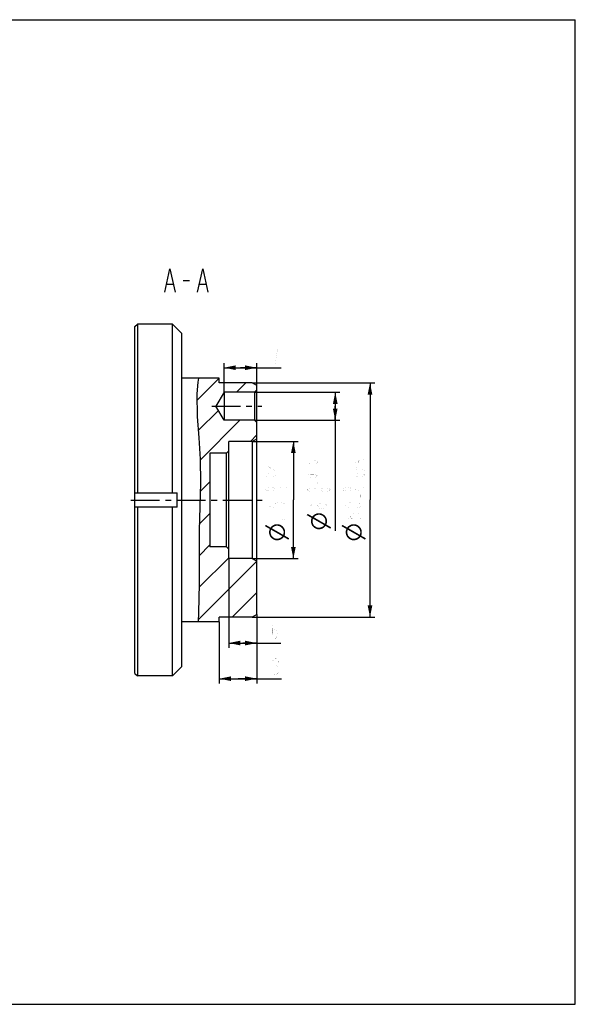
# Model space of a CAD drawing. Header units: millimetres. Extents: x 0 to 297, y 0 to 210.
# Tile 2 of 2: x 178 to 297, y 0 to 210. Entities that reach past the tile are written whole.
import ezdxf

# ---------------------------------------------------------------- set-up
doc = ezdxf.new("R2010")
doc.units = ezdxf.units.MM
doc.header["$LTSCALE"] = 16.335
doc.linetypes.add('CENTER', pattern=[0.6, 0.375, -0.075, 0.075, -0.075])
doc.layers.get('0').update_dxf_attribs({"linetype": 'CONTINUOUS'})
for name, color, linetype in [('304104000184_DXF_AXIS', 7, 'CONTINUOUS'), ('304104000184_DXF_HATCHING', 7, 'CONTINUOUS'), ('304104000184DXF_CONTINUOUS_LINE', 7, 'CONTINUOUS'), ('末端法兰_DXF_DIMENSION', 7, 'CONTINUOUS'), ('末端法兰_DXF_FORMAT', 7, 'CONTINUOUS'), ('末端法兰_DXF_TEXT', 7, 'CONTINUOUS')]:
    doc.layers.add(name, color=color, linetype=linetype)
doc.styles.get("Standard").update_dxf_attribs({"font": 'txt', "width": 0.7})
doc.dimstyles.new('DIMSTYLE_4', dxfattribs={"dimtxt": 3.5, "dimasz": 2.5, "dimexe": 1, "dimexo": 0, "dimgap": 0.875, "dimtad": 1, "dimdsep": 46, "dimtxsty": 'Standard', "dimblk": '_FILLED', "dimblk1": '_FILLED', "dimblk2": '_FILLED', "dimcen": 0.09, "dimclrt": 5, "dimazin": 2, "dimtp": 0.1, "dimtm": 0.1, "dimtfac": 1, "dimtofl": 0, "dimtmove": 0, "dimatfit": 3, "dimldrblk": '_FILLED', "dimfxl": 0, "dimtolj": 1, "dimarcsym": 0})
doc.dimstyles.new('DIMSTYLE_5', dxfattribs={"dimtxt": 3.5, "dimasz": 2.5, "dimexe": 1, "dimexo": 0, "dimgap": 0.875, "dimtad": 1, "dimdsep": 46, "dimtxsty": 'Standard', "dimblk": '_FILLED', "dimblk1": '_FILLED', "dimblk2": '_FILLED', "dimcen": 0.09, "dimclrt": 5, "dimazin": 2, "dimtp": 0.2, "dimtm": 0.2, "dimtfac": 1, "dimtofl": 0, "dimtmove": 0, "dimatfit": 3, "dimldrblk": '_FILLED', "dimfxl": 0, "dimtolj": 1, "dimarcsym": 0})
doc.dimstyles.new('DIMSTYLE_6', dxfattribs={"dimtxt": 3.5, "dimasz": 2.5, "dimexe": 1, "dimexo": 0, "dimgap": 0.875, "dimtad": 1, "dimdec": 3, "dimdsep": 46, "dimtxsty": 'Standard', "dimblk": '_FILLED', "dimblk1": '_FILLED', "dimblk2": '_FILLED', "dimcen": 0.09, "dimclrt": 5, "dimazin": 2, "dimtol": 1, "dimtp": 0.021, "dimtfac": 0.6, "dimtdec": 3, "dimtofl": 0, "dimtmove": 0, "dimatfit": 3, "dimldrblk": '_FILLED', "dimfxl": 0, "dimtolj": 1, "dimarcsym": 0})
doc.dimstyles.new('DIMSTYLE_7', dxfattribs={"dimtxt": 3.5, "dimasz": 2.5, "dimexe": 1, "dimexo": 0, "dimgap": 0.875, "dimtad": 1, "dimdec": 3, "dimdsep": 46, "dimtxsty": 'Standard', "dimblk": '_FILLED', "dimblk1": '_FILLED', "dimblk2": '_FILLED', "dimcen": 0.09, "dimclrt": 5, "dimazin": 2, "dimtol": 1, "dimtp": 0.015, "dimtfac": 0.6, "dimtdec": 3, "dimtofl": 0, "dimtmove": 0, "dimatfit": 3, "dimldrblk": '_FILLED', "dimfxl": 0, "dimtolj": 1, "dimarcsym": 0})
doc.dimstyles.new('DIMSTYLE_8', dxfattribs={"dimtxt": 3.5, "dimasz": 2.5, "dimexe": 1, "dimexo": 0, "dimgap": 0.875, "dimtad": 1, "dimdec": 3, "dimdsep": 46, "dimtxsty": 'Standard', "dimblk": '_FILLED', "dimblk1": '_FILLED', "dimblk2": '_FILLED', "dimcen": 0.09, "dimclrt": 5, "dimazin": 2, "dimtol": 1, "dimtm": 0.025, "dimtfac": 0.6, "dimtdec": 3, "dimtofl": 0, "dimtmove": 0, "dimatfit": 3, "dimldrblk": '_FILLED', "dimfxl": 0, "dimtolj": 1, "dimarcsym": 0})

# ---------------------------------------------------------------- blocks, each defined once
blk = doc.blocks.new('_FILLED')
at = {"color": 0, "linetype": 'ByBlock'}
blk.add_solid([(0, 0), (-1, 0.2), (-1, -0.2)], dxfattribs=at)
blk = doc.blocks.new('*D8')
at = {"layer": '末端法兰_DXF_DIMENSION', "color": 2, "linetype": 'Continuous'}
for p, q in [((223.02, 95.06), (223.02, 76.05)), ((229.02, 83.14), (229.02, 76.05)), ((223.02, 77.05), (226.02, 77.05)), ((229.02, 77.05), (226.02, 77.05)), ((226.02, 77.05), (234.14, 77.05))]:
    blk.add_line(p, q, dxfattribs=at)
at = {"layer": '末端法兰_DXF_DIMENSION', "color": 2, "linetype": 'Continuous', "xscale": 2.5, "yscale": 2.5, "zscale": 2.5, "rotation": 180}
blk.add_blockref('_FILLED', (223.02, 77.05), dxfattribs=at)
at = {"layer": '末端法兰_DXF_DIMENSION', "color": 2, "linetype": 'Continuous', "xscale": 2.5, "yscale": 2.5, "zscale": 2.5}
blk.add_blockref('_FILLED', (229.02, 77.05), dxfattribs=at)
blk = doc.blocks.new('*D9')
at = {"layer": '末端法兰_DXF_DIMENSION', "color": 2, "linetype": 'Continuous'}
for p, q in [((229.02, 83.14), (229.02, 68.45)), ((221.02, 81.56), (221.02, 68.45)), ((221.02, 69.45), (225.02, 69.45)), ((229.02, 69.45), (225.02, 69.45)), ((225.02, 69.45), (234.27, 69.45))]:
    blk.add_line(p, q, dxfattribs=at)
at = {"layer": '末端法兰_DXF_DIMENSION', "color": 2, "linetype": 'Continuous', "xscale": 2.5, "yscale": 2.5, "zscale": 2.5, "rotation": 180}
blk.add_blockref('_FILLED', (221.02, 69.45), dxfattribs=at)
at = {"layer": '末端法兰_DXF_DIMENSION', "color": 2, "linetype": 'Continuous', "xscale": 2.5, "yscale": 2.5, "zscale": 2.5}
blk.add_blockref('_FILLED', (229.02, 69.45), dxfattribs=at)
blk = doc.blocks.new('*D10')
at = {"layer": '末端法兰_DXF_DIMENSION', "color": 2, "linetype": 'Continuous'}
for p, q in [((222.02, 130.56), (222.02, 136.77)), ((229.02, 131.06), (229.02, 136.77)), ((222.02, 135.77), (225.52, 135.77)), ((229.02, 135.77), (225.52, 135.77)), ((225.52, 135.77), (234.23, 135.77))]:
    blk.add_line(p, q, dxfattribs=at)
at = {"layer": '末端法兰_DXF_DIMENSION', "color": 2, "linetype": 'Continuous', "xscale": 2.5, "yscale": 2.5, "zscale": 2.5, "rotation": 180}
blk.add_blockref('_FILLED', (222.02, 135.77), dxfattribs=at)
at = {"layer": '末端法兰_DXF_DIMENSION', "color": 2, "linetype": 'Continuous', "xscale": 2.5, "yscale": 2.5, "zscale": 2.5}
blk.add_blockref('_FILLED', (229.02, 135.77), dxfattribs=at)
blk = doc.blocks.new('*D11')
at = {"layer": '末端法兰_DXF_DIMENSION', "color": 2, "linetype": 'Continuous'}
for p, q in [((228.02, 120.06), (237.82, 120.06)), ((236.82, 120.06), (236.82, 107.56)), ((236.82, 95.06), (236.82, 107.56)), ((228.02, 95.06), (237.82, 95.06))]:
    blk.add_line(p, q, dxfattribs=at)
at = {"layer": '末端法兰_DXF_DIMENSION', "color": 2, "linetype": 'Continuous', "xscale": 2.5, "yscale": 2.5, "zscale": 2.5}
for p, rotation in [((236.82, 120.06), 90), ((236.82, 95.06), 270)]:
    blk.add_blockref('_FILLED', p, dxfattribs=dict(at, rotation=rotation))
blk = doc.blocks.new('*D12')
at = {"layer": '末端法兰_DXF_DIMENSION', "color": 2, "linetype": 'Continuous'}
for p, q in [((228.52, 130.56), (246.76, 130.56)), ((245.76, 130.56), (245.76, 127.56)), ((245.76, 124.56), (245.76, 127.56)), ((245.76, 127.56), (245.76, 100.98)), ((228.52, 124.56), (246.76, 124.56))]:
    blk.add_line(p, q, dxfattribs=at)
at = {"layer": '末端法兰_DXF_DIMENSION', "color": 2, "linetype": 'Continuous', "xscale": 2.5, "yscale": 2.5, "zscale": 2.5}
for p, rotation in [((245.76, 130.56), 90), ((245.76, 124.56), 270)]:
    blk.add_blockref('_FILLED', p, dxfattribs=dict(at, rotation=rotation))
blk = doc.blocks.new('*D13')
at = {"layer": '末端法兰_DXF_DIMENSION', "color": 2, "linetype": 'Continuous'}
for p, q in [((228.02, 132.56), (254.18, 132.56)), ((253.18, 132.56), (253.18, 107.56)), ((253.18, 82.56), (253.18, 107.56)), ((228.02, 82.56), (254.18, 82.56))]:
    blk.add_line(p, q, dxfattribs=at)
at = {"layer": '末端法兰_DXF_DIMENSION', "color": 2, "linetype": 'Continuous', "xscale": 2.5, "yscale": 2.5, "zscale": 2.5}
for p, rotation in [((253.18, 132.56), 90), ((253.18, 82.56), 270)]:
    blk.add_blockref('_FILLED', p, dxfattribs=dict(at, rotation=rotation))
blk = doc.blocks.new('HATCHING_BL0', base_point=(222.62, 107.56))
at = {"layer": '304104000184_DXF_HATCHING', "linetype": 'Continuous'}
h = blk.add_hatch(dxfattribs=at)
h.set_pattern_fill('A', color=2, scale=4.755166, angle=45, style=0, pattern_type=0)
h.set_pattern_definition([(45, (0, 0), (-3.36241, 3.36241), [])])
edge = h.paths.add_edge_path()
edge.add_line((221.02, 81.56), (216.53, 81.56))
edge.add_spline(control_points=[(216.53, 81.56), (216.55, 82.14), (216.59, 83.36), (216.66, 85.34), (216.7, 87.45), (216.72, 89.71), (216.71, 92.14), (216.7, 94.76), (216.68, 97.58), (216.69, 100.69), (216.79, 104.18), (216.93, 108.24), (217.02, 112.25), (216.98, 115.73), (216.82, 118.72), (216.6, 121.39), (216.41, 123.81), (216.28, 126.06), (216.22, 128.16), (216.23, 130.14), (216.32, 131.99), (216.46, 133.06), (216.55, 133.56)], knot_values=[0, 0, 0, 0, 0.05, 0.1, 0.15, 0.2, 0.25, 0.3, 0.35, 0.4, 0.45, 0.5, 0.55, 0.6, 0.65, 0.7, 0.75, 0.8, 0.85, 0.9, 0.95, 1, 1, 1, 1], degree=3, periodic=0)
edge.add_line((216.55, 133.56), (221.02, 133.56))
edge.add_line((221.02, 133.56), (221.02, 132.56))
edge.add_line((221.02, 132.56), (228.02, 132.56))
edge.add_line((228.02, 132.56), (229.02, 131.98))
edge.add_line((229.02, 131.98), (229.02, 131.06))
edge.add_line((229.02, 131.06), (228.52, 130.56))
edge.add_line((228.52, 130.56), (222.02, 130.56))
edge.add_line((222.02, 130.56), (220.29, 127.56))
edge.add_line((220.29, 127.56), (222.02, 124.56))
edge.add_line((222.02, 124.56), (228.52, 124.56))
edge.add_line((228.52, 124.56), (229.02, 124.06))
edge.add_line((229.02, 124.06), (229.02, 120.64))
edge.add_line((229.02, 120.64), (228.02, 120.06))
edge.add_line((228.02, 120.06), (223.02, 120.06))
edge.add_line((223.02, 120.06), (223.02, 118.06))
edge.add_line((223.02, 118.06), (222.52, 117.56))
edge.add_line((222.52, 117.56), (219.02, 117.56))
edge.add_line((219.02, 117.56), (219.02, 97.56))
edge.add_line((219.02, 97.56), (222.52, 97.56))
edge.add_line((222.52, 97.56), (223.02, 97.06))
edge.add_line((223.02, 97.06), (223.02, 95.06))
edge.add_line((223.02, 95.06), (228.02, 95.06))
edge.add_line((228.02, 95.06), (229.02, 94.48))
edge.add_line((229.02, 94.48), (229.02, 83.14))
edge.add_line((229.02, 83.14), (228.02, 82.56))
edge.add_line((228.02, 82.56), (221.02, 82.56))
edge.add_line((221.02, 82.56), (221.02, 81.56))

msp = doc.modelspace()

# ---------------------------------------------------------------- linework, layer by layer
at = {"color": 2, "linetype": 'Continuous'}
for p, q in [((216.4104, 132.6735), (216.247, 130.2193)), ((216.608, 133.5582), (216.4104, 132.6735)), ((216.247, 130.2193), (216.3258, 125.366)), ((216.3258, 125.366), (216.6502, 120.7956)), ((216.6502, 120.7956), (216.9437, 116.2846)), ((216.9437, 116.2846), (216.9932, 111.2408)), ((216.9932, 111.2408), (216.856, 106.1282)), ((216.856, 106.1282), (216.7114, 101.0726)), ((216.7114, 101.0726), (216.6925, 95.3969)), ((216.6925, 95.3969), (216.7158, 89.6551)), ((216.7158, 89.6551), (216.5953, 83.5381)), ((216.5953, 83.5381), (216.5386, 81.5582))]:
    msp.add_line(p, q, dxfattribs=at)
at = {"layer": '304104000184_DXF_AXIS', "color": 7, "linetype": 'CENTER'}
for p, q in [((219.4063, 127.5582), (230.0603, 127.5582)), ((202.1568, 107.5582), (230.1731, 107.5582))]:
    msp.add_line(p, q, dxfattribs=at)
at = {"layer": '304104000184DXF_CONTINUOUS_LINE', "color": 7, "linetype": 'Continuous'}
for p, q in [((203.0219, 144.5582), (203.5219, 145.0582)), ((203.5219, 145.0582), (203.5219, 109.0582)), ((211.0219, 145.0582), (203.5219, 145.0582)), ((211.0219, 109.0582), (211.0219, 145.0582)), ((211.0219, 145.0582), (213.0219, 143.0582)), ((203.0219, 70.5583), (203.0219, 144.5582)), ((213.0219, 72.0582), (213.0219, 143.0582)), ((216.608, 133.5582), (213.0219, 133.5582)), ((221.0219, 133.5582), (216.608, 133.5582)), ((221.0219, 132.5582), (221.0219, 133.5582)), ((228.022, 132.5582), (221.0219, 132.5582)), ((229.0219, 131.9809), (228.022, 132.5582)), ((222.0219, 130.5582), (220.2899, 127.5582)), ((222.0219, 130.5582), (222.0219, 124.5582)), ((228.5221, 130.5582), (222.0219, 130.5582)), ((228.5221, 130.5582), (229.0219, 131.0581)), ((228.5221, 130.5582), (228.5221, 124.5582)), ((229.0219, 83.1355), (229.0219, 131.9809)), ((222.0219, 124.5582), (220.2899, 127.5582)), ((228.5221, 124.5582), (222.0219, 124.5582)), ((228.5221, 124.5582), (229.0219, 124.0583)), ((223.0219, 95.0582), (223.0219, 120.0582)), ((228.022, 120.0582), (223.0219, 120.0582)), ((228.022, 120.0582), (229.0219, 120.6355)), ((228.022, 120.0582), (228.022, 95.0582)), ((222.522, 117.5582), (223.0219, 118.0582)), ((219.0219, 117.5582), (219.0219, 97.5582)), ((222.522, 117.5582), (219.0219, 117.5582)), ((222.522, 97.5582), (222.522, 117.5582)), ((203.0219, 109.0582), (211.9911, 109.0582)), ((211.9911, 106.0582), (203.0219, 106.0582)), ((203.5219, 106.0582), (203.5219, 70.0582)), ((211.0219, 70.0582), (211.0219, 106.0582)), ((222.522, 97.5582), (219.0219, 97.5582)), ((222.522, 97.5582), (223.0219, 97.0583)), ((228.022, 95.0582), (223.0219, 95.0582)), ((228.022, 95.0582), (229.0219, 94.4809)), ((228.022, 82.5582), (221.0219, 82.5582)), ((221.0219, 81.5582), (221.0219, 82.5582)), ((229.0219, 83.1355), (228.022, 82.5582)), ((216.5386, 81.5582), (213.0219, 81.5582)), ((221.0219, 81.5582), (216.5386, 81.5582)), ((211.0219, 70.0582), (213.0219, 72.0582)), ((203.0219, 70.5582), (203.5219, 70.0582)), ((211.0219, 70.0582), (203.5219, 70.0582))]:
    msp.add_line(p, q, dxfattribs=at)
msp.add_lwpolyline([(211.9911, 106.0582), (212.0219, 107.5582), (211.9911, 109.0582)], dxfattribs=at)
at = {"layer": '末端法兰_DXF_DIMENSION', "color": 5, "linetype": 'Continuous', "const_width": 0.01}
for points in [[(233.6207, 140.1404), (232.3957, 140.1404)], [(233.0082, 136.6404), (233.1614, 138.0988), (233.3145, 138.9737), (233.6207, 140.1404)], [(230.8667, 115.7473), (232.9667, 115.7473)], [(239.8051, 116.012), (239.8051, 115.4607), (240.6801, 115.3689), (240.5051, 115.5526), (240.5051, 115.7364), (240.6801, 115.9201), (240.8551, 116.012), (241.2051, 116.1039), (241.5551, 116.012), (241.7301, 115.9201), (241.9051, 115.7364), (241.9051, 115.5526), (241.7301, 115.3689), (241.5551, 115.277)], [(250.0256, 116.1148), (250.0256, 115.5636), (250.9006, 115.4717), (250.7256, 115.6554), (250.7256, 115.8392), (250.9006, 116.0229), (251.0756, 116.1148), (251.4256, 116.2067), (251.7756, 116.1148), (251.9506, 116.0229), (252.1256, 115.8392), (252.1256, 115.6554), (251.9506, 115.4717), (251.7756, 115.3798)], [(231.2167, 113.9098), (231.0417, 114.0017), (230.8667, 114.1854), (230.8667, 114.3692), (231.0417, 114.5529), (231.2167, 114.6448), (231.5667, 114.6448), (231.7417, 114.5529), (232.0917, 114.1854)], [(232.0917, 114.1854), (232.4417, 114.0017), (232.9667, 113.9098), (232.9667, 114.6448)], [(239.8051, 114.1745), (241.9051, 114.1745)], [(250.3756, 113.9098), (250.2006, 114.0017), (250.0256, 114.1854), (250.0256, 114.3692), (250.2006, 114.5529), (250.3756, 114.6448), (250.7256, 114.6448), (250.9006, 114.5529), (251.2506, 114.1854)], [(251.2506, 114.1854), (251.6006, 114.0017), (252.1256, 113.9098), (252.1256, 114.6448)], [(232.9667, 112.8073), (232.7917, 112.6236), (232.6167, 112.5317), (232.2667, 112.4398), (231.5667, 112.4398), (231.2167, 112.5317), (231.0417, 112.6236), (230.8667, 112.8073), (231.0417, 112.9911), (231.2167, 113.0829), (231.5667, 113.1748), (232.2667, 113.1748), (232.6167, 113.0829), (232.7917, 112.9911), (232.9667, 112.8073)], [(232.9667, 111.3373), (232.9667, 111.2454), (232.7917, 111.2454), (232.9667, 111.3373)], [(241.9051, 112.7045), (241.7301, 112.5207), (241.5551, 112.4289), (241.2051, 112.337), (240.5051, 112.337), (240.1551, 112.4289), (239.9801, 112.5207), (239.8051, 112.7045), (239.9801, 112.8882), (240.1551, 112.9801), (240.5051, 113.072), (241.2051, 113.072), (241.5551, 112.9801), (241.7301, 112.8882), (241.9051, 112.7045)], [(252.1256, 112.8073), (251.9506, 112.6236), (251.7756, 112.5317), (251.4256, 112.4398), (250.7256, 112.4398), (250.3756, 112.5317), (250.2006, 112.6236), (250.0256, 112.8073), (250.2006, 112.9911), (250.3756, 113.0829), (250.7256, 113.1748), (251.4256, 113.1748), (251.7756, 113.0829), (251.9506, 112.9911), (252.1256, 112.8073)], [(252.1256, 111.3373), (252.1256, 111.2454), (251.9506, 111.2454), (252.1256, 111.3373)], [(232.9667, 109.8673), (232.7917, 109.6836), (232.6167, 109.5917), (232.2667, 109.4998), (231.5667, 109.4998), (231.2167, 109.5917), (231.0417, 109.6836), (230.8667, 109.8673), (231.0417, 110.0511), (231.2167, 110.1429), (231.5667, 110.2348), (232.2667, 110.2348), (232.6167, 110.1429), (232.7917, 110.0511), (232.9667, 109.8673)], [(235.7667, 109.8673), (235.5917, 109.6836), (235.4167, 109.5917), (235.0667, 109.4998), (234.3667, 109.4998), (234.0167, 109.5917), (233.8417, 109.6836), (233.6667, 109.8673), (233.8417, 110.0511), (234.0167, 110.1429), (234.3667, 110.2348), (235.0667, 110.2348), (235.4167, 110.1429), (235.5917, 110.0511), (235.7667, 109.8673)], [(241.9051, 109.7645), (241.7301, 109.5807), (241.5551, 109.4889), (241.2051, 109.397), (240.5051, 109.397), (240.1551, 109.4889), (239.9801, 109.5807), (239.8051, 109.7645), (239.9801, 109.9482), (240.1551, 110.0401), (240.5051, 110.132), (241.2051, 110.132), (241.5551, 110.0401), (241.7301, 109.9482), (241.9051, 109.7645)], [(241.9051, 111.2345), (241.9051, 111.1426), (241.7301, 111.1426), (241.9051, 111.2345)], [(244.7051, 109.7645), (244.5301, 109.5807), (244.3551, 109.4889), (244.0051, 109.397), (243.3051, 109.397), (242.9551, 109.4889), (242.7801, 109.5807), (242.6051, 109.7645), (242.7801, 109.9482), (242.9551, 110.0401), (243.3051, 110.132), (244.0051, 110.132), (244.3551, 110.0401), (244.5301, 109.9482), (244.7051, 109.7645)], [(249.3256, 109.8673), (249.1506, 109.6836), (248.9756, 109.5917), (248.6256, 109.4998), (247.9256, 109.4998), (247.5756, 109.5917), (247.4006, 109.6836), (247.2256, 109.8673), (247.4006, 110.0511), (247.5756, 110.1429), (247.9256, 110.2348), (248.6256, 110.2348), (248.9756, 110.1429), (249.1506, 110.0511), (249.3256, 109.8673)], [(252.1256, 109.8673), (251.9506, 109.6836), (251.7756, 109.5917), (251.4256, 109.4998), (250.7256, 109.4998), (250.3756, 109.5917), (250.2006, 109.6836), (250.0256, 109.8673), (250.2006, 110.0511), (250.3756, 110.1429), (250.7256, 110.2348), (251.4256, 110.2348), (251.7756, 110.1429), (251.9506, 110.0511), (252.1256, 109.8673)], [(231.2167, 108.3973), (232.6167, 108.3973)], [(231.5667, 107.0498), (231.5667, 106.1311), (233.0251, 105.9779), (232.7334, 106.2842), (232.7334, 106.5904), (233.0251, 106.8967), (233.3167, 107.0498), (233.9, 107.2029), (234.4834, 107.0498), (234.775, 106.8967), (235.0667, 106.5904), (235.0667, 106.2842), (234.775, 105.9779), (234.4834, 105.8248)], [(231.9167, 108.0298), (231.9167, 108.7648)], [(240.1551, 108.2945), (241.5551, 108.2945)], [(240.8551, 107.927), (240.8551, 108.662)], [(251.0756, 108.1217), (251.0756, 108.6729)], [(242.8384, 105.722), (242.2551, 105.8751), (241.9634, 106.3345), (242.2551, 106.7939), (242.8384, 106.947), (243.4217, 106.7939), (243.7134, 106.6407), (244.0051, 106.3345), (243.7134, 106.0282), (243.4217, 105.8751), (242.8384, 105.722), (241.6717, 105.722), (241.0884, 105.8751), (240.7967, 106.0282), (240.5051, 106.3345), (240.7967, 106.6407), (241.0884, 106.7939)], [(251.4256, 106.4373), (251.1339, 106.1311), (250.8423, 105.9779), (250.2589, 105.8248), (249.0923, 105.8248), (248.5089, 105.9779), (248.2173, 106.1311), (247.9256, 106.4373), (248.2173, 106.7436), (248.5089, 106.8967), (249.0923, 107.0498), (250.2589, 107.0498), (250.8423, 106.8967), (251.1339, 106.7436), (251.4256, 106.4373)], [(232.15, 103.3748), (231.8584, 103.5279), (231.5667, 103.8342), (231.5667, 104.1404), (231.8584, 104.4467), (232.15, 104.5998), (232.7334, 104.5998), (233.0251, 104.4467), (233.6084, 103.8342)], [(233.6084, 103.8342), (234.1917, 103.5279), (235.0667, 103.3748), (235.0667, 104.5998)], [(247.9256, 104.5998), (247.9256, 103.6811), (249.3839, 103.5279), (249.0923, 103.8342), (249.0923, 104.1404), (249.3839, 104.4467), (249.6756, 104.5998), (250.2589, 104.7529), (250.8423, 104.5998), (251.1339, 104.4467), (251.4256, 104.1404), (251.4256, 103.8342), (251.1339, 103.5279), (250.8423, 103.3748)], [(232.2975, 79.0944), (232.4506, 79.6777), (232.91, 79.9694), (233.3694, 79.6777), (233.5225, 79.0944), (233.3694, 78.511), (233.2163, 78.2194), (232.91, 77.9277), (232.6038, 78.2194), (232.4506, 78.511), (232.2975, 79.0944), (232.2975, 80.261), (232.4506, 80.8444), (232.6038, 81.136), (232.91, 81.4277), (233.2163, 81.136), (233.3694, 80.8444)], [(232.8878, 72.364), (232.5816, 72.6557), (232.4285, 72.9473), (232.4285, 73.239), (232.5816, 73.5307), (232.8878, 73.8223), (233.1941, 73.8223), (233.5004, 73.5307), (233.6535, 73.239), (233.6535, 72.9473), (233.5004, 72.6557), (233.1941, 72.364)], [(232.2754, 71.489), (232.5816, 72.0723), (232.8878, 72.364), (233.1941, 72.364), (233.5004, 72.0723)], [(232.5816, 70.614), (232.2754, 71.1973), (232.2754, 71.489)], [(233.5004, 72.0723), (233.8066, 71.489), (233.8066, 71.1973)], [(232.8878, 70.3223), (232.5816, 70.614)], [(233.8066, 71.1973), (233.5004, 70.614), (233.1941, 70.3223), (232.8878, 70.3223)]]:
    msp.add_lwpolyline(points, dxfattribs=at)
at = {"layer": '末端法兰_DXF_DIMENSION', "color": 5, "linetype": 'Continuous'}
for points in [[(239.8664, 104.609), (240.7095, 103.7404), (239.6876, 104.328)], [(240.7095, 103.7404), (239.8664, 104.609), (240.8883, 104.0214)], [(240.5817, 102.7952), (240.5562, 103.0251), (240.5817, 103.2039)], [(240.5817, 103.2039), (240.6073, 103.3827), (240.6328, 102.5908)], [(240.5817, 103.2039), (240.6328, 102.5908), (240.5817, 102.7952)], [(240.6328, 102.5908), (240.6073, 103.3827), (240.6584, 103.5616)], [(240.6584, 103.5616), (240.7095, 102.3609), (240.6328, 102.5908)], [(240.7095, 102.3609), (240.6584, 103.5616), (240.7095, 103.7404)], [(240.8883, 104.0214), (240.8116, 102.1565), (240.7095, 103.7404)], [(240.7095, 103.7404), (240.8116, 102.1565), (240.7095, 102.3609)], [(240.8883, 104.0214), (240.9138, 101.9776), (240.8116, 102.1565)], [(241.016, 103.5616), (240.8883, 104.0214), (241.016, 104.2003)], [(240.9138, 102.8463), (240.9138, 101.9776), (240.8883, 104.0214)], [(240.9138, 103.0251), (240.9138, 102.8463), (240.8883, 104.0214)], [(240.9138, 103.1784), (240.9138, 103.0251), (240.8883, 104.0214)], [(240.9394, 103.3061), (240.9138, 103.1784), (240.8883, 104.0214)], [(240.9649, 103.4338), (240.9394, 103.3061), (240.8883, 104.0214)], [(241.016, 103.5616), (240.9649, 103.4338), (240.8883, 104.0214)], [(241.016, 104.2003), (241.1693, 104.328), (241.1949, 103.8682)], [(241.016, 103.5616), (241.016, 104.2003), (241.1949, 103.8682)], [(241.1949, 103.8682), (243.3919, 102.2076), (241.016, 103.5616)], [(241.297, 103.9703), (241.1693, 104.328), (241.3226, 104.4557)], [(241.297, 103.9703), (241.1949, 103.8682), (241.1693, 104.328)], [(243.3919, 102.2076), (241.1949, 103.8682), (243.5708, 102.4886)], [(241.3226, 104.4557), (241.3992, 104.0981), (241.297, 103.9703)], [(241.3992, 104.0981), (241.3226, 104.4557), (241.5014, 104.5579)], [(241.5014, 104.5579), (241.527, 104.1747), (241.3992, 104.0981)], [(241.6803, 104.2514), (241.5014, 104.5579), (241.6803, 104.6346)], [(241.6803, 104.2514), (241.527, 104.1747), (241.5014, 104.5579)], [(241.808, 104.328), (241.6803, 104.6346), (241.8846, 104.7112)], [(241.6803, 104.6346), (241.808, 104.328), (241.6803, 104.2514)], [(241.8846, 104.7112), (241.9613, 104.3791), (241.808, 104.328)], [(241.9613, 104.3791), (241.8846, 104.7112), (242.089, 104.7368)], [(242.089, 104.7368), (242.1401, 104.4046), (241.9613, 104.3791)], [(242.2934, 104.4046), (242.1401, 104.4046), (242.089, 104.7368)], [(242.2934, 104.4046), (242.089, 104.7368), (242.2934, 104.7368)], [(242.2934, 104.7368), (242.4722, 104.4046), (242.2934, 104.4046)], [(242.4722, 104.4046), (242.2934, 104.7368), (242.5233, 104.7368)], [(242.5233, 104.7368), (242.6511, 104.3536), (242.4722, 104.4046)], [(242.6511, 104.3536), (242.5233, 104.7368), (242.7533, 104.6857)], [(242.7533, 104.6857), (242.8299, 104.3025), (242.6511, 104.3536)], [(242.8299, 104.3025), (242.7533, 104.6857), (242.9576, 104.609)], [(242.9576, 104.609), (242.9832, 104.2258), (242.8299, 104.3025)], [(243.1365, 104.1236), (242.9832, 104.2258), (242.9576, 104.609)], [(243.1365, 104.1236), (242.9576, 104.609), (243.162, 104.5068)], [(243.162, 104.5068), (243.2642, 103.9959), (243.1365, 104.1236)], [(243.2642, 103.9959), (243.162, 104.5068), (243.3408, 104.3791)], [(243.3408, 104.3791), (243.3919, 103.8682), (243.2642, 103.9959)], [(243.4941, 103.7149), (243.3919, 103.8682), (243.3408, 104.3791)], [(243.4941, 103.7149), (243.3408, 104.3791), (243.5197, 104.2514)], [(243.5197, 104.2514), (243.5708, 103.5616), (243.4941, 103.7149)], [(243.6219, 103.3827), (243.5708, 103.5616), (243.5197, 104.2514)], [(243.6219, 103.3827), (243.5197, 104.2514), (243.6474, 104.0725)], [(243.6474, 104.0725), (243.673, 103.2039), (243.6219, 103.3827)], [(243.673, 103.2039), (243.6474, 104.0725), (243.7751, 103.8937)], [(243.7751, 103.8937), (243.6985, 102.0287), (243.673, 103.2039)], [(243.673, 103.0251), (243.673, 103.2039), (243.6985, 102.0287)], [(243.673, 102.8973), (243.673, 103.0251), (243.6985, 102.0287)], [(243.6985, 102.0287), (243.7751, 103.8937), (243.8773, 102.3098)], [(243.8773, 102.3098), (243.7751, 103.8937), (243.8773, 103.6893)], [(243.8773, 103.6893), (243.9284, 102.4886), (243.8773, 102.3098)], [(243.9284, 102.4886), (243.8773, 103.6893), (243.954, 103.4849)], [(243.954, 103.4849), (243.9795, 102.6674), (243.9284, 102.4886)], [(244.0051, 102.8463), (243.9795, 102.6674), (243.954, 103.4849)], [(244.0051, 103.0251), (244.0051, 102.8463), (243.954, 103.4849)], [(244.0051, 103.0251), (243.954, 103.4849), (244.0051, 103.255)], [(230.928, 102.2618), (231.7711, 101.3932), (230.7492, 101.9808)], [(231.7711, 101.3932), (230.928, 102.2618), (231.9499, 101.6742)], [(231.6434, 100.448), (231.6178, 100.6779), (231.6434, 100.8567)], [(231.6434, 100.8567), (231.6689, 101.0356), (231.6944, 100.2436)], [(231.6434, 100.8567), (231.6944, 100.2436), (231.6434, 100.448)], [(231.6944, 100.2436), (231.6689, 101.0356), (231.72, 101.2144)], [(231.72, 101.2144), (231.7711, 100.0137), (231.6944, 100.2436)], [(231.7711, 100.0137), (231.72, 101.2144), (231.7711, 101.3932)], [(231.9499, 101.6742), (231.8733, 99.8093), (231.7711, 101.3932)], [(231.7711, 101.3932), (231.8733, 99.8093), (231.7711, 100.0137)], [(231.9499, 101.6742), (231.9755, 99.6305), (231.8733, 99.8093)], [(232.0777, 101.2144), (231.9499, 101.6742), (232.0777, 101.8531)], [(231.9755, 100.4991), (231.9755, 99.6305), (231.9499, 101.6742)], [(231.9755, 100.6779), (231.9755, 100.4991), (231.9499, 101.6742)], [(231.9755, 100.8312), (231.9755, 100.6779), (231.9499, 101.6742)], [(232.001, 100.9589), (231.9755, 100.8312), (231.9499, 101.6742)], [(232.0266, 101.0867), (232.001, 100.9589), (231.9499, 101.6742)], [(232.0777, 101.2144), (232.0266, 101.0867), (231.9499, 101.6742)], [(232.0777, 101.8531), (232.2309, 101.9808), (232.2565, 101.521)], [(232.0777, 101.2144), (232.0777, 101.8531), (232.2565, 101.521)], [(232.2565, 101.521), (234.4536, 99.8604), (232.0777, 101.2144)], [(232.3587, 101.6232), (232.2309, 101.9808), (232.3842, 102.1086)], [(232.3587, 101.6232), (232.2565, 101.521), (232.2309, 101.9808)], [(234.4536, 99.8604), (232.2565, 101.521), (234.6324, 100.1414)], [(232.3842, 102.1086), (232.4609, 101.7509), (232.3587, 101.6232)], [(232.4609, 101.7509), (232.3842, 102.1086), (232.5631, 102.2107)], [(232.5631, 102.2107), (232.5886, 101.8275), (232.4609, 101.7509)], [(232.7419, 101.9042), (232.5631, 102.2107), (232.7419, 102.2874)], [(232.7419, 101.9042), (232.5886, 101.8275), (232.5631, 102.2107)], [(232.8696, 101.9808), (232.7419, 102.2874), (232.9463, 102.364)], [(232.7419, 102.2874), (232.8696, 101.9808), (232.7419, 101.9042)], [(232.9463, 102.364), (233.0229, 102.0319), (232.8696, 101.9808)], [(233.0229, 102.0319), (232.9463, 102.364), (233.1507, 102.3896)], [(233.1507, 102.3896), (233.2017, 102.0575), (233.0229, 102.0319)], [(233.355, 102.0575), (233.2017, 102.0575), (233.1507, 102.3896)], [(233.355, 102.0575), (233.1507, 102.3896), (233.355, 102.3896)], [(233.355, 102.3896), (233.5339, 102.0575), (233.355, 102.0575)], [(233.5339, 102.0575), (233.355, 102.3896), (233.585, 102.3896)], [(233.585, 102.3896), (233.7127, 102.0064), (233.5339, 102.0575)], [(233.7127, 102.0064), (233.585, 102.3896), (233.8149, 102.3385)], [(233.8149, 102.3385), (233.8915, 101.9553), (233.7127, 102.0064)], [(233.8915, 101.9553), (233.8149, 102.3385), (234.0193, 102.2618)], [(234.0193, 102.2618), (234.0448, 101.8786), (233.8915, 101.9553)], [(234.1981, 101.7764), (234.0448, 101.8786), (234.0193, 102.2618)], [(234.1981, 101.7764), (234.0193, 102.2618), (234.2236, 102.1597)], [(234.2236, 102.1597), (234.3258, 101.6487), (234.1981, 101.7764)], [(234.3258, 101.6487), (234.2236, 102.1597), (234.4025, 102.0319)], [(234.4025, 102.0319), (234.4536, 101.521), (234.3258, 101.6487)], [(234.5558, 101.3677), (234.4536, 101.521), (234.4025, 102.0319)], [(234.5558, 101.3677), (234.4025, 102.0319), (234.5813, 101.9042)], [(234.5813, 101.9042), (234.6324, 101.2144), (234.5558, 101.3677)], [(234.6835, 101.0356), (234.6324, 101.2144), (234.5813, 101.9042)], [(234.6835, 101.0356), (234.5813, 101.9042), (234.709, 101.7253)], [(234.709, 101.7253), (234.7346, 100.8567), (234.6835, 101.0356)], [(234.7346, 100.8567), (234.709, 101.7253), (234.8368, 101.5465)], [(234.8368, 101.5465), (234.7601, 99.6815), (234.7346, 100.8567)], [(234.7346, 100.6779), (234.7346, 100.8567), (234.7601, 99.6815)], [(234.7601, 99.6815), (234.8368, 101.5465), (234.939, 99.9626)], [(234.939, 99.9626), (234.8368, 101.5465), (234.939, 101.3421)], [(234.939, 101.3421), (234.9901, 100.1414), (234.939, 99.9626)], [(234.9901, 100.1414), (234.939, 101.3421), (235.0156, 101.1378)], [(235.0156, 101.1378), (235.0412, 100.3202), (234.9901, 100.1414)], [(235.0667, 100.4991), (235.0412, 100.3202), (235.0156, 101.1378)], [(235.0667, 100.6779), (235.0667, 100.4991), (235.0156, 101.1378)], [(235.0667, 100.6779), (235.0156, 101.1378), (235.0667, 100.9078)], [(240.9138, 102.8463), (240.9649, 102.6674), (241.0671, 101.8244)], [(240.9138, 102.8463), (241.0671, 101.8244), (240.9138, 101.9776)], [(240.9649, 102.6674), (241.016, 102.5141), (241.0671, 101.8244)], [(241.0671, 101.8244), (241.016, 102.5141), (241.0927, 102.3353)], [(241.0927, 102.3353), (241.246, 101.6711), (241.0671, 101.8244)], [(241.0927, 102.3353), (241.1949, 102.182), (241.246, 101.6711)], [(241.246, 101.6711), (241.1949, 102.182), (241.3226, 102.0543)], [(241.3226, 102.0543), (241.4248, 101.5433), (241.246, 101.6711)], [(241.4248, 101.5433), (241.3226, 102.0543), (241.4503, 101.9521)], [(241.4503, 101.9521), (241.6292, 101.4411), (241.4248, 101.5433)], [(241.4503, 101.9521), (241.6036, 101.8499), (241.6292, 101.4411)], [(241.6292, 101.4411), (241.6036, 101.8499), (241.7569, 101.7477)], [(241.7569, 101.7477), (241.8335, 101.3645), (241.6292, 101.4411)], [(241.8335, 101.3645), (241.7569, 101.7477), (241.9357, 101.6966)], [(241.9357, 101.6966), (242.0635, 101.3134), (241.8335, 101.3645)], [(242.0635, 101.3134), (241.9357, 101.6966), (242.1146, 101.6711)], [(242.1146, 101.6711), (242.2934, 101.3134), (242.0635, 101.3134)], [(242.2934, 101.3134), (242.1146, 101.6711), (242.2934, 101.6455)], [(242.2934, 101.6455), (242.4467, 101.6711), (242.4978, 101.3134)], [(242.2934, 101.6455), (242.4978, 101.3134), (242.2934, 101.3134)], [(242.4978, 101.3134), (242.4467, 101.6711), (242.6255, 101.6966)], [(242.6255, 101.6966), (242.7022, 101.3645), (242.4978, 101.3134)], [(242.7022, 101.3645), (242.6255, 101.6966), (242.7788, 101.7477)], [(242.7788, 101.7477), (242.9065, 101.4156), (242.7022, 101.3645)], [(242.9065, 101.4156), (242.7788, 101.7477), (242.9065, 101.7988)], [(242.9065, 101.7988), (243.0598, 101.8754), (243.0854, 101.4922)], [(242.9065, 101.7988), (243.0854, 101.4922), (242.9065, 101.4156)], [(243.0854, 101.4922), (243.0598, 101.8754), (243.1876, 101.9776)], [(243.1876, 101.9776), (243.2642, 101.62), (243.0854, 101.4922)], [(243.2642, 101.62), (243.1876, 101.9776), (243.2897, 102.0798)], [(243.2897, 102.0798), (243.4175, 101.7222), (243.2642, 101.62)], [(243.2897, 102.0798), (243.3919, 102.2076), (243.4175, 101.7222)], [(243.5708, 102.4886), (243.5708, 101.8754), (243.3919, 102.2076)], [(243.5708, 101.8754), (243.4175, 101.7222), (243.3919, 102.2076)], [(243.5708, 102.4886), (243.6219, 102.6163), (243.6985, 102.0287)], [(243.5708, 102.4886), (243.6985, 102.0287), (243.5708, 101.8754)], [(243.6219, 102.6163), (243.6474, 102.7441), (243.6985, 102.0287)], [(243.6474, 102.7441), (243.673, 102.8973), (243.6985, 102.0287)], [(243.8773, 102.3098), (244.6949, 101.4411), (243.6985, 102.0287)], [(244.6949, 101.4411), (243.8773, 102.3098), (244.8737, 101.7477)], [(247.2869, 102.2618), (248.13, 101.3932), (247.1081, 101.9808)], [(248.13, 101.3932), (247.2869, 102.2618), (248.3088, 101.6742)], [(248.0022, 100.448), (247.9767, 100.6779), (248.0022, 100.8567)], [(248.0022, 100.8567), (248.0278, 101.0356), (248.0533, 100.2436)], [(248.0022, 100.8567), (248.0533, 100.2436), (248.0022, 100.448)], [(248.0533, 100.2436), (248.0278, 101.0356), (248.0789, 101.2144)], [(248.0789, 101.2144), (248.13, 100.0137), (248.0533, 100.2436)], [(248.13, 100.0137), (248.0789, 101.2144), (248.13, 101.3932)], [(248.3088, 101.6742), (248.2322, 99.8093), (248.13, 101.3932)], [(248.13, 101.3932), (248.2322, 99.8093), (248.13, 100.0137)], [(248.3088, 101.6742), (248.3344, 99.6305), (248.2322, 99.8093)], [(248.4366, 101.2144), (248.3088, 101.6742), (248.4366, 101.8531)], [(248.3344, 100.4991), (248.3344, 99.6305), (248.3088, 101.6742)], [(248.3344, 100.6779), (248.3344, 100.4991), (248.3088, 101.6742)], [(248.3344, 100.8312), (248.3344, 100.6779), (248.3088, 101.6742)], [(248.3599, 100.9589), (248.3344, 100.8312), (248.3088, 101.6742)], [(248.3855, 101.0867), (248.3599, 100.9589), (248.3088, 101.6742)], [(248.4366, 101.2144), (248.3855, 101.0867), (248.3088, 101.6742)], [(248.4366, 101.8531), (248.5898, 101.9808), (248.6154, 101.521)], [(248.4366, 101.2144), (248.4366, 101.8531), (248.6154, 101.521)], [(248.6154, 101.521), (250.8125, 99.8604), (248.4366, 101.2144)], [(248.7176, 101.6232), (248.5898, 101.9808), (248.7431, 102.1086)], [(248.7176, 101.6232), (248.6154, 101.521), (248.5898, 101.9808)], [(250.8125, 99.8604), (248.6154, 101.521), (250.9913, 100.1414)], [(248.7431, 102.1086), (248.8198, 101.7509), (248.7176, 101.6232)], [(248.8198, 101.7509), (248.7431, 102.1086), (248.922, 102.2107)], [(248.922, 102.2107), (248.9475, 101.8275), (248.8198, 101.7509)], [(249.1008, 101.9042), (248.922, 102.2107), (249.1008, 102.2874)], [(249.1008, 101.9042), (248.9475, 101.8275), (248.922, 102.2107)], [(249.2285, 101.9808), (249.1008, 102.2874), (249.3052, 102.364)], [(249.1008, 102.2874), (249.2285, 101.9808), (249.1008, 101.9042)], [(249.3052, 102.364), (249.3818, 102.0319), (249.2285, 101.9808)], [(249.3818, 102.0319), (249.3052, 102.364), (249.5095, 102.3896)], [(249.5095, 102.3896), (249.5606, 102.0575), (249.3818, 102.0319)], [(249.7139, 102.0575), (249.5606, 102.0575), (249.5095, 102.3896)], [(249.7139, 102.0575), (249.5095, 102.3896), (249.7139, 102.3896)], [(249.7139, 102.3896), (249.8928, 102.0575), (249.7139, 102.0575)], [(249.8928, 102.0575), (249.7139, 102.3896), (249.9439, 102.3896)], [(249.9439, 102.3896), (250.0716, 102.0064), (249.8928, 102.0575)], [(250.0716, 102.0064), (249.9439, 102.3896), (250.1738, 102.3385)], [(250.1738, 102.3385), (250.2504, 101.9553), (250.0716, 102.0064)], [(250.2504, 101.9553), (250.1738, 102.3385), (250.3782, 102.2618)], [(250.3782, 102.2618), (250.4037, 101.8786), (250.2504, 101.9553)], [(250.557, 101.7764), (250.4037, 101.8786), (250.3782, 102.2618)], [(250.557, 101.7764), (250.3782, 102.2618), (250.5825, 102.1597)], [(250.5825, 102.1597), (250.6847, 101.6487), (250.557, 101.7764)], [(250.6847, 101.6487), (250.5825, 102.1597), (250.7614, 102.0319)], [(250.7614, 102.0319), (250.8125, 101.521), (250.6847, 101.6487)], [(250.9147, 101.3677), (250.8125, 101.521), (250.7614, 102.0319)], [(250.9147, 101.3677), (250.7614, 102.0319), (250.9402, 101.9042)], [(250.9402, 101.9042), (250.9913, 101.2144), (250.9147, 101.3677)], [(251.0424, 101.0356), (250.9913, 101.2144), (250.9402, 101.9042)], [(251.0424, 101.0356), (250.9402, 101.9042), (251.0679, 101.7253)], [(251.0679, 101.7253), (251.0935, 100.8567), (251.0424, 101.0356)], [(251.0935, 100.8567), (251.0679, 101.7253), (251.1957, 101.5465)], [(251.1957, 101.5465), (251.119, 99.6815), (251.0935, 100.8567)], [(251.0935, 100.6779), (251.0935, 100.8567), (251.119, 99.6815)], [(251.119, 99.6815), (251.1957, 101.5465), (251.2979, 99.9626)], [(251.2979, 99.9626), (251.1957, 101.5465), (251.2979, 101.3421)], [(251.2979, 101.3421), (251.349, 100.1414), (251.2979, 99.9626)], [(251.349, 100.1414), (251.2979, 101.3421), (251.3745, 101.1378)], [(251.3745, 101.1378), (251.4001, 100.3202), (251.349, 100.1414)], [(251.4256, 100.4991), (251.4001, 100.3202), (251.3745, 101.1378)], [(251.4256, 100.6779), (251.4256, 100.4991), (251.3745, 101.1378)], [(251.4256, 100.6779), (251.3745, 101.1378), (251.4256, 100.9078)], [(231.9755, 100.4991), (232.0266, 100.3202), (232.1288, 99.4772)], [(231.9755, 100.4991), (232.1288, 99.4772), (231.9755, 99.6305)], [(232.0266, 100.3202), (232.0777, 100.167), (232.1288, 99.4772)], [(232.1288, 99.4772), (232.0777, 100.167), (232.1543, 99.9881)], [(232.1543, 99.9881), (232.3076, 99.3239), (232.1288, 99.4772)], [(232.1543, 99.9881), (232.2565, 99.8348), (232.3076, 99.3239)], [(232.3076, 99.3239), (232.2565, 99.8348), (232.3842, 99.7071)], [(232.3842, 99.7071), (232.4864, 99.1961), (232.3076, 99.3239)], [(232.4864, 99.1961), (232.3842, 99.7071), (232.512, 99.6049)], [(232.512, 99.6049), (232.6908, 99.094), (232.4864, 99.1961)], [(232.512, 99.6049), (232.6653, 99.5027), (232.6908, 99.094)], [(232.6908, 99.094), (232.6653, 99.5027), (232.8185, 99.4005)], [(232.8185, 99.4005), (232.8952, 99.0173), (232.6908, 99.094)], [(232.8952, 99.0173), (232.8185, 99.4005), (232.9974, 99.3494)], [(232.9974, 99.3494), (233.1251, 98.9662), (232.8952, 99.0173)], [(233.1251, 98.9662), (232.9974, 99.3494), (233.1762, 99.3239)], [(233.1762, 99.3239), (233.355, 98.9662), (233.1251, 98.9662)], [(233.355, 98.9662), (233.1762, 99.3239), (233.355, 99.2983)], [(233.355, 99.2983), (233.5083, 99.3239), (233.5594, 98.9662)], [(233.355, 99.2983), (233.5594, 98.9662), (233.355, 98.9662)], [(233.5594, 98.9662), (233.5083, 99.3239), (233.6871, 99.3494)], [(233.6871, 99.3494), (233.7638, 99.0173), (233.5594, 98.9662)], [(233.7638, 99.0173), (233.6871, 99.3494), (233.8404, 99.4005)], [(233.8404, 99.4005), (233.9682, 99.0684), (233.7638, 99.0173)], [(233.9682, 99.0684), (233.8404, 99.4005), (233.9682, 99.4516)], [(233.9682, 99.4516), (234.1215, 99.5283), (234.147, 99.1451)], [(233.9682, 99.4516), (234.147, 99.1451), (233.9682, 99.0684)], [(234.147, 99.1451), (234.1215, 99.5283), (234.2492, 99.6305)], [(234.2492, 99.6305), (234.3258, 99.2728), (234.147, 99.1451)], [(234.3258, 99.2728), (234.2492, 99.6305), (234.3514, 99.7326)], [(234.3514, 99.7326), (234.4791, 99.375), (234.3258, 99.2728)], [(234.3514, 99.7326), (234.4536, 99.8604), (234.4791, 99.375)], [(234.6324, 100.1414), (234.6324, 99.5283), (234.4536, 99.8604)], [(234.6324, 99.5283), (234.4791, 99.375), (234.4536, 99.8604)], [(234.6324, 100.1414), (234.6835, 100.2691), (234.7601, 99.6815)], [(234.6324, 100.1414), (234.7601, 99.6815), (234.6324, 99.5283)], [(234.6835, 100.2691), (234.709, 100.3969), (234.7601, 99.6815)], [(234.709, 100.3969), (234.7346, 100.5502), (234.7601, 99.6815)], [(234.7346, 100.5502), (234.7346, 100.6779), (234.7601, 99.6815)], [(234.939, 99.9626), (235.7565, 99.094), (234.7601, 99.6815)], [(235.7565, 99.094), (234.939, 99.9626), (235.9353, 99.4005)], [(248.3344, 100.4991), (248.3855, 100.3202), (248.4876, 99.4772)], [(248.3344, 100.4991), (248.4876, 99.4772), (248.3344, 99.6305)], [(248.3855, 100.3202), (248.4366, 100.167), (248.4876, 99.4772)], [(248.4876, 99.4772), (248.4366, 100.167), (248.5132, 99.9881)], [(248.5132, 99.9881), (248.6665, 99.3239), (248.4876, 99.4772)], [(248.5132, 99.9881), (248.6154, 99.8348), (248.6665, 99.3239)], [(248.6665, 99.3239), (248.6154, 99.8348), (248.7431, 99.7071)], [(248.7431, 99.7071), (248.8453, 99.1961), (248.6665, 99.3239)], [(248.8453, 99.1961), (248.7431, 99.7071), (248.8709, 99.6049)], [(248.8709, 99.6049), (249.0497, 99.094), (248.8453, 99.1961)], [(248.8709, 99.6049), (249.0241, 99.5027), (249.0497, 99.094)], [(249.0497, 99.094), (249.0241, 99.5027), (249.1774, 99.4005)], [(249.1774, 99.4005), (249.2541, 99.0173), (249.0497, 99.094)], [(249.2541, 99.0173), (249.1774, 99.4005), (249.3563, 99.3494)], [(249.3563, 99.3494), (249.484, 98.9662), (249.2541, 99.0173)], [(249.484, 98.9662), (249.3563, 99.3494), (249.5351, 99.3239)], [(249.5351, 99.3239), (249.7139, 98.9662), (249.484, 98.9662)], [(249.7139, 98.9662), (249.5351, 99.3239), (249.7139, 99.2983)], [(249.7139, 99.2983), (249.8672, 99.3239), (249.9183, 98.9662)], [(249.7139, 99.2983), (249.9183, 98.9662), (249.7139, 98.9662)], [(249.9183, 98.9662), (249.8672, 99.3239), (250.046, 99.3494)], [(250.046, 99.3494), (250.1227, 99.0173), (249.9183, 98.9662)], [(250.1227, 99.0173), (250.046, 99.3494), (250.1993, 99.4005)], [(250.1993, 99.4005), (250.3271, 99.0684), (250.1227, 99.0173)], [(250.3271, 99.0684), (250.1993, 99.4005), (250.3271, 99.4516)], [(250.3271, 99.4516), (250.4803, 99.5283), (250.5059, 99.1451)], [(250.3271, 99.4516), (250.5059, 99.1451), (250.3271, 99.0684)], [(250.5059, 99.1451), (250.4803, 99.5283), (250.6081, 99.6305)], [(250.6081, 99.6305), (250.6847, 99.2728), (250.5059, 99.1451)], [(250.6847, 99.2728), (250.6081, 99.6305), (250.7103, 99.7326)], [(250.7103, 99.7326), (250.838, 99.375), (250.6847, 99.2728)], [(250.7103, 99.7326), (250.8125, 99.8604), (250.838, 99.375)], [(250.9913, 100.1414), (250.9913, 99.5283), (250.8125, 99.8604)], [(250.9913, 99.5283), (250.838, 99.375), (250.8125, 99.8604)], [(250.9913, 100.1414), (251.0424, 100.2691), (251.119, 99.6815)], [(250.9913, 100.1414), (251.119, 99.6815), (250.9913, 99.5283)], [(251.0424, 100.2691), (251.0679, 100.3969), (251.119, 99.6815)], [(251.0679, 100.3969), (251.0935, 100.5502), (251.119, 99.6815)], [(251.0935, 100.5502), (251.0935, 100.6779), (251.119, 99.6815)], [(251.2979, 99.9626), (252.1154, 99.094), (251.119, 99.6815)], [(252.1154, 99.094), (251.2979, 99.9626), (252.2942, 99.4005)]]:
    msp.add_solid(points, dxfattribs=at)
at = {"layer": '末端法兰_DXF_FORMAT', "color": 7, "linetype": 'Continuous'}
for p, q in [((0, 210), (297, 210)), ((297, 0), (297, 210)), ((0, 0), (297, 0))]:
    msp.add_line(p, q, dxfattribs=at)
at = {"layer": '末端法兰_DXF_TEXT', "color": 5, "linetype": 'Continuous'}
for p, q in [((209.8233, 153.5603), (211.1358, 153.5603)), ((213.3233, 154.3936), (214.6358, 154.3936)), ((216.8233, 153.5603), (218.1358, 153.5603))]:
    msp.add_line(p, q, dxfattribs=at)
for points in [[(209.3858, 151.8936), (210.4795, 156.8936), (211.5733, 151.8936)], [(216.3858, 151.8936), (217.4795, 156.8936), (218.5733, 151.8936)]]:
    msp.add_lwpolyline(points, dxfattribs=at)

# ---------------------------------------------------------------- block references
msp.add_blockref('HATCHING_BL0', (222.6249, 107.5582))

# ---------------------------------------------------------------- dimensions: what is measured, and where the dimension line sits
at = {"layer": '末端法兰_DXF_DIMENSION', "color": 2, "linetype": 'Continuous'}
for base, p1, p2, picture, middle in [((229.022, 135.7654), (222.0219, 130.5582), (229.022, 131.0581), '*D10', (231.7832, 135.7654)), ((229.0219, 69.4473), (221.0219, 81.5582), (229.0219, 83.1355), '*D9', (231.816, 69.4473))]:
    dim = msp.add_linear_dim(base=base, p1=p1, p2=p2, dimstyle='DIMSTYLE_5', dxfattribs=at)
    dim.commit()
    dim.dimension.update_dxf_attribs({"geometry": picture, "text_midpoint": middle, "dimtype": 160})
for base, p1, p2, angle, dimstyle, picture, middle in [((253.1756, 132.5582), (228.0219, 82.5582), (228.0219, 132.5582), 90, 'DIMSTYLE_8', '*D13', (253.1756, 98.6341)), ((245.7551, 124.5582), (228.5219, 130.5582), (228.5219, 124.5582), 270, 'DIMSTYLE_7', '*D12', (245.7551, 100.9813)), ((236.8167, 95.0582), (228.022, 120.0582), (228.022, 95.0582), 270, 'DIMSTYLE_6', '*D11', (236.8167, 98.6341))]:
    dim = msp.add_linear_dim(base=base, p1=p1, p2=p2, angle=angle, text='{\\fSymbol_ASME;\\W1.0;?}<>', dimstyle=dimstyle, dxfattribs=at)
    dim.commit()
    dim.dimension.update_dxf_attribs({"geometry": picture, "text_midpoint": middle, "dimtype": 160})
dim = msp.add_linear_dim(base=(223.0219, 77.0527), p1=(229.0219, 83.1355), p2=(223.0219, 95.0582), angle=180, dimstyle='DIMSTYLE_4', dxfattribs=at)
dim.commit()
dim.dimension.update_dxf_attribs({"geometry": '*D8', "text_midpoint": (231.685, 77.0527), "dimtype": 160})

doc.saveas('drawing.dxf')
